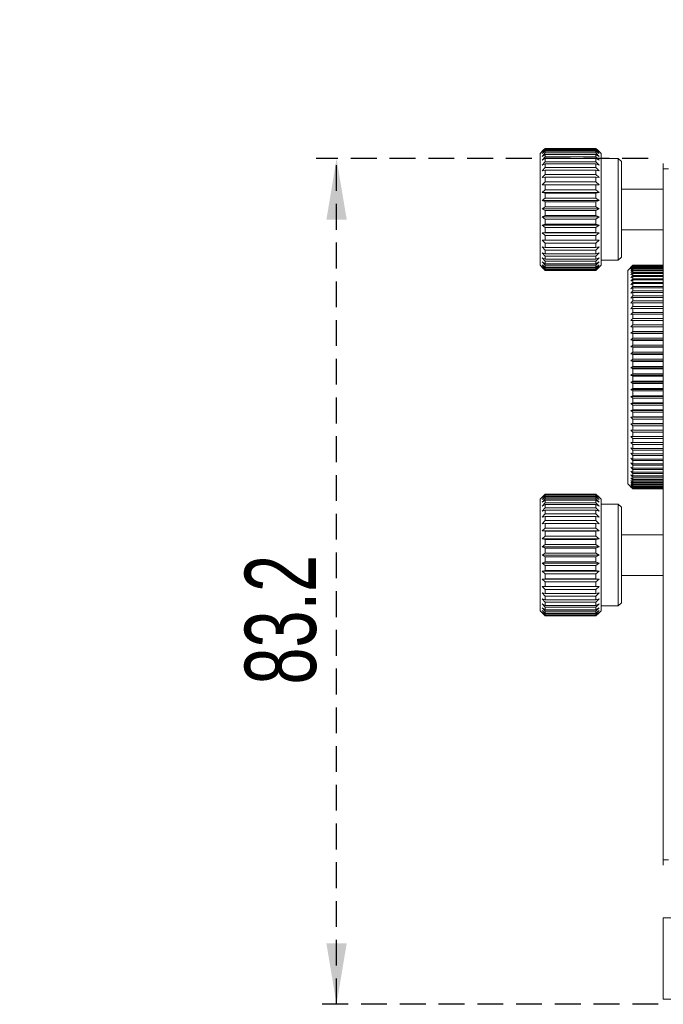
# Model space of a CAD drawing. Header units: millimetres. Extents: x 5 to 297, y 5 to 205.
# Tile 17 of 29: x 151 to 183, y 126 to 175. Entities that reach past the tile are written whole.
import ezdxf

# ---------------------------------------------------------------- set-up
doc = ezdxf.new("R2010")
doc.units = ezdxf.units.MM
doc.linetypes.add('HIDDEN', pattern=[1.905, 1.27, -0.635])
doc.layers.add('VM_VU04', color=7, linetype='HIDDEN')
doc.styles.add('SLDTEXTSTYLE0', font='TXT', dxfattribs={"width": 0.7})
doc.dimstyles.new('SLDDIMSTYLE0', dxfattribs={"dimtxt": 3.5, "dimasz": 3, "dimexe": 0, "dimexo": 0.0625, "dimgap": 0.875, "dimtad": 1, "dimlfac": 2, "dimrnd": 1e-09, "dimzin": 12, "dimdsep": 46, "dimtxsty": 'SLDTEXTSTYLE0', "dimsah": 1, "dimcen": 0.09, "dimadec": 0, "dimazin": 3, "dimtfac": 1, "dimtofl": 0, "dimtmove": 0, "dimatfit": 3, "dimfxl": 0, "dimfrac": 2, "dimtolj": 1, "dimtzin": 12, "dimarcsym": 0})

# ---------------------------------------------------------------- blocks, each defined once
blk = doc.blocks.new('_D_1')
at = {"layer": 'VM_VU04'}
for p, q in [((181.837, 167.688), (165.527, 167.688)), ((166.527, 126.088), (166.527, 167.688)), ((182.337, 126.088), (165.527, 126.088))]:
    blk.add_line(p, q, dxfattribs=at)
for points in [[(166.527, 167.688), (166.027, 164.688), (167.027, 164.688)], [(166.527, 126.088), (167.027, 129.088), (166.027, 129.088)]]:
    blk.add_solid(points, dxfattribs=at)
at = {"layer": 'VM_VU04', "insert": (162.015, 141.815, 2.177), "char_height": 3.5, "attachment_point": 1, "rotation": 90, "style": 'SLDTEXTSTYLE0'}
blk.add_mtext('83.2', dxfattribs=at)

msp = doc.modelspace()

# ---------------------------------------------------------------- linework, layer by layer
at = {"color": 7, "linetype": 'Continuous', "lineweight": 15}
for p, q in [((176.6891, 168.0996), (176.5271, 167.9376)), ((176.7771, 168.1721), (176.6271, 168.0134)), ((176.6271, 168.0134), (176.7771, 168.1497)), ((176.7771, 168.0982), (176.6271, 167.9318)), ((176.6892, 168.0994), (176.7771, 168.1872)), ((176.7771, 168.1872), (176.7771, 168.1721)), ((179.2771, 168.1872), (176.7771, 168.1872)), ((176.7771, 168.1721), (179.2771, 168.1721)), ((176.7771, 168.1497), (176.7771, 168.0982)), ((179.2771, 168.1497), (176.7771, 168.1497)), ((176.7771, 168.0982), (179.2771, 168.0982)), ((179.2771, 168.1721), (179.2771, 168.1872)), ((179.2771, 168.1872), (179.365, 168.0994)), ((179.4271, 168.0134), (179.2771, 168.1721)), ((179.2771, 168.0982), (179.2771, 168.1497)), ((179.2771, 168.1497), (179.4271, 168.0134)), ((179.4271, 167.9318), (179.2771, 168.0982)), ((179.5271, 167.9376), (179.3652, 168.0996)), ((176.5271, 162.4376), (176.5271, 167.9376)), ((176.6271, 167.9318), (176.7771, 168.0519)), ((176.7771, 167.9651), (176.6271, 167.7944)), ((176.6271, 167.7944), (176.7771, 167.8957)), ((176.7771, 167.7755), (176.6271, 167.6038)), ((176.6271, 167.6038), (176.7771, 167.6844)), ((176.7771, 168.0519), (176.7771, 167.9651)), ((179.2771, 168.0519), (176.7771, 168.0519)), ((176.7771, 167.9651), (179.2771, 167.9651)), ((176.7771, 167.8957), (176.7771, 167.7755)), ((179.2771, 167.8957), (176.7771, 167.8957)), ((176.7771, 167.7755), (179.2771, 167.7755)), ((176.7771, 167.6844), (176.7771, 167.5332)), ((179.2771, 167.6844), (176.7771, 167.6844)), ((179.2771, 167.9651), (179.2771, 168.0519)), ((179.2771, 168.0519), (179.4271, 167.9318)), ((179.4271, 167.7944), (179.2771, 167.9651)), ((179.2771, 167.7755), (179.2771, 167.8957)), ((179.2771, 167.8957), (179.4271, 167.7944)), ((179.4271, 167.6038), (179.2771, 167.7755)), ((179.2771, 167.5332), (179.2771, 167.6844)), ((179.2771, 167.6844), (179.4271, 167.6038)), ((179.5271, 167.9376), (179.5271, 162.4706)), ((180.3771, 167.6876), (179.5271, 167.6876)), ((180.5271, 167.5376), (180.3771, 167.6876)), ((180.3771, 162.6876), (180.3771, 167.6876)), ((176.7771, 167.5332), (176.6271, 167.3642)), ((176.6271, 167.3642), (176.7771, 167.4223)), ((176.7771, 167.2432), (176.6271, 167.0802)), ((176.6271, 167.0802), (176.7771, 167.1147)), ((176.7771, 167.5332), (179.2771, 167.5332)), ((176.7771, 167.4223), (176.7771, 167.2432)), ((179.2771, 167.4223), (176.7771, 167.4223)), ((176.7771, 167.2432), (179.2771, 167.2432)), ((176.7771, 167.1147), (176.7771, 166.9113)), ((179.2771, 167.1147), (176.7771, 167.1147)), ((179.4271, 167.3642), (179.2771, 167.5332)), ((179.2771, 167.2432), (179.2771, 167.4223)), ((179.2771, 167.4223), (179.4271, 167.3642)), ((179.4271, 167.0802), (179.2771, 167.2432)), ((179.2771, 166.9113), (179.2771, 167.1147)), ((179.2771, 167.1147), (179.4271, 167.0802)), ((180.5271, 167.5376), (180.5271, 162.8658)), ((182.5873, 167.1876), (182.5873, 167.4376)), ((182.5873, 133.1876), (182.5873, 167.1876)), ((182.5873, 167.1876), (182.8373, 167.1876)), ((176.7771, 166.9113), (176.6271, 166.7576)), ((176.6271, 166.7576), (176.7771, 166.7679)), ((176.7771, 166.9113), (179.2771, 166.9113)), ((176.7771, 166.7679), (176.7771, 166.5443)), ((179.2771, 166.7679), (176.7771, 166.7679)), ((179.4271, 166.7576), (179.2771, 166.9113)), ((179.2771, 166.5443), (179.2771, 166.7679)), ((179.2771, 166.7679), (179.4271, 166.7576)), ((176.7771, 166.5443), (176.6271, 166.4031)), ((176.6271, 166.4031), (176.7771, 166.3889)), ((179.4271, 166.4031), (176.6271, 166.4031)), ((176.7771, 166.1497), (176.6271, 166.0239)), ((176.7771, 166.5443), (179.2771, 166.5443)), ((176.7771, 166.3889), (176.7771, 166.1497)), ((179.2771, 166.3889), (176.7771, 166.3889)), ((176.7771, 166.1497), (179.2771, 166.1497)), ((179.4271, 166.4031), (179.2771, 166.5443)), ((179.2771, 166.3889), (179.4271, 166.4031)), ((179.2771, 166.1497), (179.2771, 166.3889)), ((179.4271, 166.0239), (179.2771, 166.1497)), ((182.5873, 166.1876), (180.5271, 166.1876)), ((176.6271, 166.0239), (176.7771, 165.9855)), ((179.4271, 166.0239), (176.6271, 166.0239)), ((176.7771, 165.7355), (176.6271, 165.6277)), ((176.7771, 165.9855), (176.7771, 165.7355)), ((179.2771, 165.9855), (176.7771, 165.9855)), ((176.7771, 165.7355), (179.2771, 165.7355)), ((179.2771, 165.9855), (179.4271, 166.0239)), ((179.2771, 165.7355), (179.2771, 165.9855)), ((179.4271, 165.6277), (179.2771, 165.7355)), ((176.6271, 165.6277), (176.7771, 165.5658)), ((179.4271, 165.6277), (176.6271, 165.6277)), ((176.7771, 165.3101), (176.6271, 165.2224)), ((176.6271, 165.2224), (176.7771, 165.1384)), ((179.4271, 165.2224), (176.6271, 165.2224)), ((176.7771, 165.5658), (176.7771, 165.3101)), ((179.2771, 165.5658), (176.7771, 165.5658)), ((176.7771, 165.3101), (179.2771, 165.3101)), ((179.2771, 165.5658), (179.4271, 165.6277)), ((179.2771, 165.3101), (179.2771, 165.5658)), ((179.4271, 165.2224), (179.2771, 165.3101)), ((179.2771, 165.1384), (179.4271, 165.2224)), ((176.7771, 164.8823), (176.6271, 164.8165)), ((176.6271, 164.8165), (176.7771, 164.712)), ((179.4271, 164.8165), (176.6271, 164.8165)), ((176.7771, 165.1384), (176.7771, 164.8823)), ((179.2771, 165.1384), (176.7771, 165.1384)), ((176.7771, 164.8823), (179.2771, 164.8823)), ((176.7771, 164.712), (176.7771, 164.4607)), ((179.2771, 164.712), (176.7771, 164.712)), ((179.2771, 164.8823), (179.2771, 165.1384)), ((179.4271, 164.8165), (179.2771, 164.8823)), ((179.2771, 164.712), (179.4271, 164.8165)), ((179.2771, 164.4607), (179.2771, 164.712)), ((176.7771, 164.4607), (176.6271, 164.4182)), ((176.6271, 164.4182), (176.7771, 164.2953)), ((179.4271, 164.4182), (176.6271, 164.4182)), ((176.7771, 164.4607), (179.2771, 164.4607)), ((176.7771, 164.2953), (176.7771, 164.0539)), ((179.2771, 164.2953), (176.7771, 164.2953)), ((179.4271, 164.4182), (179.2771, 164.4607)), ((179.2771, 164.2953), (179.4271, 164.4182)), ((179.2771, 164.0539), (179.2771, 164.2953)), ((180.5271, 164.1876), (182.5873, 164.1876)), ((176.7771, 164.0539), (176.6271, 164.0355)), ((176.6271, 164.0355), (176.7771, 163.8967)), ((179.4271, 164.0355), (176.6271, 164.0355)), ((176.7771, 164.0539), (179.2771, 164.0539)), ((176.7771, 163.8967), (176.7771, 163.6701)), ((179.2771, 163.8967), (176.7771, 163.8967)), ((179.4271, 164.0355), (179.2771, 164.0539)), ((179.2771, 163.8967), (179.4271, 164.0355)), ((179.2771, 163.6701), (179.2771, 163.8967)), ((176.7771, 163.6701), (176.6271, 163.6762)), ((176.6271, 163.6762), (176.7771, 163.5245)), ((176.7771, 163.3173), (176.6271, 163.3477)), ((176.6271, 163.3477), (176.7771, 163.1861)), ((176.7771, 163.6701), (179.2771, 163.6701)), ((176.7771, 163.5245), (176.7771, 163.3173)), ((179.2771, 163.5245), (176.7771, 163.5245)), ((176.7771, 163.3173), (179.2771, 163.3173)), ((179.2771, 163.5245), (179.4271, 163.6762)), ((179.4271, 163.6762), (179.2771, 163.6701)), ((179.2771, 163.3173), (179.2771, 163.5245)), ((179.2771, 163.1861), (179.4271, 163.3477)), ((179.4271, 163.3477), (179.2771, 163.3173)), ((176.7771, 163.0025), (176.6271, 163.0567)), ((176.6271, 163.0567), (176.7771, 162.8884)), ((176.7771, 162.7322), (176.6271, 162.8091)), ((176.6271, 162.8091), (176.7771, 162.6376)), ((176.7771, 163.1861), (176.7771, 163.0025)), ((179.2771, 163.1861), (176.7771, 163.1861)), ((176.7771, 163.0025), (179.2771, 163.0025)), ((176.7771, 162.8884), (176.7771, 162.7322)), ((179.2771, 162.8884), (176.7771, 162.8884)), ((176.7771, 162.7322), (179.2771, 162.7322)), ((179.2771, 163.0025), (179.2771, 163.1861)), ((179.2771, 162.8884), (179.4271, 163.0567)), ((179.4271, 163.0567), (179.2771, 163.0025)), ((179.2771, 162.7322), (179.2771, 162.8884)), ((179.2771, 162.6376), (179.4271, 162.8091)), ((179.4271, 162.8091), (179.2771, 162.7322)), ((180.3771, 162.6876), (180.5271, 162.8376)), ((180.5271, 162.8658), (180.5271, 162.8376)), ((176.5271, 162.4376), (176.6891, 162.2757)), ((176.7771, 162.5119), (176.6271, 162.6098)), ((176.6271, 162.6098), (176.7771, 162.4386)), ((176.7771, 162.3461), (176.6271, 162.4631)), ((176.6271, 162.4631), (176.7771, 162.2957)), ((176.7771, 162.2381), (176.6271, 162.3718)), ((176.6271, 162.3718), (176.7771, 162.2116)), ((176.7771, 162.1901), (176.6271, 162.3379)), ((176.6271, 162.3379), (176.7771, 162.188)), ((176.7771, 162.6376), (176.7771, 162.5119)), ((179.2771, 162.6376), (176.7771, 162.6376)), ((176.7771, 162.5119), (179.2771, 162.5119)), ((176.7771, 162.4386), (176.7771, 162.3461)), ((179.2771, 162.4386), (176.7771, 162.4386)), ((176.7771, 162.3461), (179.2771, 162.3461)), ((176.7771, 162.2957), (176.7771, 162.2381)), ((179.2771, 162.2957), (176.7771, 162.2957)), ((179.2771, 162.5119), (179.2771, 162.6376)), ((179.2771, 162.4386), (179.4271, 162.6098)), ((179.4271, 162.6098), (179.2771, 162.5119)), ((179.2771, 162.2957), (179.4271, 162.4631)), ((179.4271, 162.4631), (179.2771, 162.3461)), ((179.2771, 162.3461), (179.2771, 162.4386)), ((179.2771, 162.2116), (179.4271, 162.3718)), ((179.4271, 162.3718), (179.2771, 162.2381)), ((179.2771, 162.188), (179.4271, 162.3379)), ((179.4271, 162.3379), (179.2771, 162.1901)), ((179.2771, 162.2381), (179.2771, 162.2957)), ((179.3652, 162.2757), (179.5271, 162.4376)), ((179.5271, 162.6876), (180.3771, 162.6876)), ((179.5271, 162.4706), (179.5271, 162.4376)), ((181.0873, 162.4376), (180.8373, 162.1876)), ((181.0873, 162.434), (180.9873, 162.3317)), ((180.9873, 162.3317), (181.0873, 162.4285)), ((181.0873, 162.409), (180.9873, 162.3035)), ((180.9873, 162.3035), (181.0873, 162.3961)), ((181.0873, 162.3607), (180.9873, 162.2524)), ((180.9873, 162.2524), (181.0873, 162.3403)), ((181.0873, 162.2891), (180.9873, 162.1785)), ((180.9873, 162.1785), (181.0873, 162.2613)), ((182.5873, 162.4376), (181.0873, 162.4376)), ((181.0873, 162.4376), (181.0873, 162.434)), ((181.0873, 162.434), (182.5873, 162.434)), ((181.0873, 162.4285), (181.0873, 162.409)), ((182.5873, 162.4285), (181.0873, 162.4285)), ((181.0873, 162.409), (182.5873, 162.409)), ((181.0873, 162.3961), (181.0873, 162.3607)), ((182.5873, 162.3961), (181.0873, 162.3961)), ((181.0873, 162.3607), (182.5873, 162.3607)), ((181.0873, 162.3403), (181.0873, 162.2891)), ((182.5873, 162.3403), (181.0873, 162.3403)), ((181.0873, 162.2891), (182.5873, 162.2891)), ((181.0873, 162.2613), (181.0873, 162.1946)), ((182.5873, 162.2613), (181.0873, 162.2613)), ((176.7771, 162.2381), (179.2771, 162.2381)), ((176.7771, 162.2116), (176.7771, 162.1901)), ((179.2771, 162.2116), (176.7771, 162.2116)), ((176.7771, 162.1901), (179.2771, 162.1901)), ((179.2771, 162.188), (176.7771, 162.188)), ((179.2771, 162.1901), (179.2771, 162.2116)), ((180.8373, 154.3967), (180.8373, 162.1876)), ((181.0873, 162.1946), (180.9873, 162.0821)), ((180.9873, 162.0821), (181.0873, 162.1596)), ((181.0873, 162.0776), (180.9873, 161.9637)), ((180.9873, 161.9637), (181.0873, 162.0355)), ((181.0873, 161.9386), (180.9873, 161.8239)), ((180.9873, 161.8239), (181.0873, 161.8896)), ((181.0873, 161.7781), (180.9873, 161.663)), ((181.0873, 162.1946), (182.5873, 162.1946)), ((181.0873, 162.1596), (181.0873, 162.0776)), ((182.5873, 162.1596), (181.0873, 162.1596)), ((181.0873, 162.0776), (182.5873, 162.0776)), ((181.0873, 162.0355), (181.0873, 161.9386)), ((182.5873, 162.0355), (181.0873, 162.0355)), ((181.0873, 161.9386), (182.5873, 161.9386)), ((181.0873, 161.8896), (181.0873, 161.7781)), ((182.5873, 161.8896), (181.0873, 161.8896)), ((181.0873, 161.7781), (182.5873, 161.7781)), ((180.9873, 161.663), (181.0873, 161.7224)), ((181.0873, 161.597), (180.9873, 161.482)), ((180.9873, 161.482), (181.0873, 161.5348)), ((181.0873, 161.3959), (180.9873, 161.2815)), ((180.9873, 161.2815), (181.0873, 161.3275)), ((181.0873, 161.7224), (181.0873, 161.597)), ((182.5873, 161.7224), (181.0873, 161.7224)), ((181.0873, 161.597), (182.5873, 161.597)), ((181.0873, 161.5348), (181.0873, 161.3959)), ((182.5873, 161.5348), (181.0873, 161.5348)), ((181.0873, 161.3959), (182.5873, 161.3959)), ((181.0873, 161.3275), (181.0873, 161.1757)), ((182.5873, 161.3275), (181.0873, 161.3275)), ((181.0873, 161.1757), (180.9873, 161.0624)), ((180.9873, 161.0624), (181.0873, 161.1014)), ((181.0873, 160.9373), (180.9873, 160.8256)), ((180.9873, 160.8256), (181.0873, 160.8574)), ((181.0873, 161.1757), (182.5873, 161.1757)), ((181.0873, 161.1014), (181.0873, 160.9373)), ((182.5873, 161.1014), (181.0873, 161.1014)), ((181.0873, 160.9373), (182.5873, 160.9373)), ((181.0873, 160.8574), (181.0873, 160.6818)), ((182.5873, 160.8574), (181.0873, 160.8574)), ((181.0873, 160.6818), (180.9873, 160.5722)), ((180.9873, 160.5722), (181.0873, 160.5967)), ((181.0873, 160.4103), (180.9873, 160.3032)), ((180.9873, 160.3032), (181.0873, 160.3203)), ((181.0873, 160.6818), (182.5873, 160.6818)), ((181.0873, 160.5967), (181.0873, 160.4103)), ((182.5873, 160.5967), (181.0873, 160.5967)), ((181.0873, 160.4103), (182.5873, 160.4103)), ((181.0873, 160.3203), (181.0873, 160.1239)), ((182.5873, 160.3203), (181.0873, 160.3203)), ((181.0873, 160.1239), (180.9873, 160.0198)), ((180.9873, 160.0198), (181.0873, 160.0294)), ((181.0873, 160.1239), (182.5873, 160.1239)), ((181.0873, 160.0294), (181.0873, 159.8239)), ((182.5873, 160.0294), (181.0873, 160.0294)), ((181.0873, 159.8239), (182.5873, 159.8239)), ((180.9873, 159.7232), (181.0873, 159.7253)), ((181.0873, 159.5115), (180.9873, 159.4147)), ((180.9873, 159.4147), (181.0873, 159.4092)), ((182.5873, 159.4147), (180.9873, 159.4147)), ((181.0873, 159.7253), (181.0873, 159.5115)), ((182.5873, 159.7253), (181.0873, 159.7253)), ((181.0873, 159.5115), (182.5873, 159.5115)), ((181.0873, 159.4092), (181.0873, 159.1881)), ((182.5873, 159.4092), (181.0873, 159.4092)), ((181.0873, 159.1881), (180.9873, 159.0955)), ((180.9873, 159.0955), (181.0873, 159.0826)), ((182.5873, 159.0955), (180.9873, 159.0955)), ((181.0873, 158.8551), (180.9873, 158.7671)), ((181.0873, 159.1881), (182.5873, 159.1881)), ((181.0873, 159.0826), (181.0873, 158.8551)), ((182.5873, 159.0826), (181.0873, 159.0826)), ((181.0873, 158.8551), (182.5873, 158.8551)), ((180.9873, 158.7671), (181.0873, 158.7468)), ((182.5873, 158.7671), (180.9873, 158.7671)), ((181.0873, 158.5138), (180.9873, 158.4309)), ((180.9873, 158.4309), (181.0873, 158.4032)), ((182.5873, 158.4309), (180.9873, 158.4309)), ((181.0873, 158.7468), (181.0873, 158.5138)), ((182.5873, 158.7468), (181.0873, 158.7468)), ((181.0873, 158.5138), (182.5873, 158.5138)), ((181.0873, 158.4032), (181.0873, 158.1658)), ((182.5873, 158.4032), (181.0873, 158.4032)), ((181.0873, 158.1658), (180.9873, 158.0883)), ((180.9873, 158.0883), (181.0873, 158.0533)), ((182.5873, 158.0883), (180.9873, 158.0883)), ((181.0873, 158.1658), (182.5873, 158.1658)), ((181.0873, 158.0533), (181.0873, 157.8126)), ((182.5873, 158.0533), (181.0873, 158.0533)), ((181.0873, 157.8126), (180.9873, 157.7408)), ((180.9873, 157.7408), (181.0873, 157.6987)), ((182.5873, 157.7408), (180.9873, 157.7408)), ((181.0873, 157.4556), (180.9873, 157.3898)), ((181.0873, 157.8126), (182.5873, 157.8126)), ((181.0873, 157.6987), (181.0873, 157.4556)), ((182.5873, 157.6987), (181.0873, 157.6987)), ((181.0873, 157.4556), (182.5873, 157.4556)), ((180.9873, 157.3898), (181.0873, 157.3408)), ((182.5873, 157.3898), (180.9873, 157.3898)), ((181.0873, 157.0963), (180.9873, 157.0369)), ((182.5873, 157.0369), (180.9873, 157.0369)), ((181.0873, 157.3408), (181.0873, 157.0963)), ((182.5873, 157.3408), (181.0873, 157.3408)), ((181.0873, 157.0963), (182.5873, 157.0963)), ((181.0873, 156.9812), (181.0873, 156.7364)), ((182.5873, 156.9812), (181.0873, 156.9812)), ((181.0873, 156.7364), (180.9873, 156.6836)), ((180.9873, 156.6836), (181.0873, 156.6214)), ((182.5873, 156.6836), (180.9873, 156.6836)), ((181.0873, 156.7364), (182.5873, 156.7364)), ((181.0873, 156.6214), (181.0873, 156.3774)), ((182.5873, 156.6214), (181.0873, 156.6214)), ((181.0873, 156.3774), (180.9873, 156.3314)), ((180.9873, 156.3314), (181.0873, 156.263)), ((182.5873, 156.3314), (180.9873, 156.3314)), ((181.0873, 156.0207), (180.9873, 155.9817)), ((180.9873, 155.9817), (181.0873, 155.9074)), ((182.5873, 155.9817), (180.9873, 155.9817)), ((181.0873, 156.3774), (182.5873, 156.3774)), ((181.0873, 156.263), (181.0873, 156.0207)), ((182.5873, 156.263), (181.0873, 156.263)), ((181.0873, 156.0207), (182.5873, 156.0207)), ((181.0873, 155.668), (180.9873, 155.6362)), ((180.9873, 155.6362), (181.0873, 155.5563)), ((182.5873, 155.6362), (180.9873, 155.6362)), ((181.0873, 155.9074), (181.0873, 155.668)), ((182.5873, 155.9074), (181.0873, 155.9074)), ((181.0873, 155.668), (182.5873, 155.668)), ((181.0873, 155.5563), (181.0873, 155.3207)), ((182.5873, 155.5563), (181.0873, 155.5563)), ((181.0873, 155.3207), (180.9873, 155.2962)), ((180.9873, 155.2962), (181.0873, 155.211)), ((182.5873, 155.2962), (180.9873, 155.2962)), ((181.0873, 154.9804), (180.9873, 154.9632)), ((181.0873, 155.3207), (182.5873, 155.3207)), ((181.0873, 155.211), (181.0873, 154.9804)), ((182.5873, 155.211), (181.0873, 155.211)), ((181.0873, 154.9804), (182.5873, 154.9804)), ((180.9873, 154.9632), (181.0873, 154.8732)), ((182.5873, 154.9632), (180.9873, 154.9632)), ((181.0873, 154.6484), (180.9873, 154.6387)), ((180.9873, 154.6387), (181.0873, 154.5442)), ((182.5873, 154.6387), (180.9873, 154.6387)), ((181.0873, 154.8732), (181.0873, 154.6484)), ((182.5873, 154.8732), (181.0873, 154.8732)), ((181.0873, 154.6484), (182.5873, 154.6484)), ((181.0873, 154.5442), (181.0873, 154.3262)), ((182.5873, 154.5442), (181.0873, 154.5442)), ((180.8373, 151.6876), (180.8373, 154.3967)), ((181.0873, 154.3262), (180.9873, 154.3241)), ((180.9873, 154.3241), (181.0873, 154.2255)), ((182.5873, 154.3241), (180.9873, 154.3241)), ((181.0873, 154.0152), (180.9873, 154.0206)), ((180.9873, 154.0206), (181.0873, 153.9183)), ((181.0873, 154.3262), (182.5873, 154.3262)), ((181.0873, 154.2255), (181.0873, 154.0152)), ((182.5873, 154.2255), (181.0873, 154.2255)), ((181.0873, 154.0152), (182.5873, 154.0152)), ((181.0873, 153.7167), (180.9873, 153.7297)), ((180.9873, 153.7297), (181.0873, 153.6241)), ((181.0873, 153.9183), (181.0873, 153.7167)), ((182.5873, 153.9183), (181.0873, 153.9183)), ((181.0873, 153.7167), (182.5873, 153.7167)), ((181.0873, 153.6241), (181.0873, 153.4321)), ((182.5873, 153.6241), (181.0873, 153.6241)), ((181.0873, 153.4321), (180.9873, 153.4524)), ((180.9873, 153.4524), (181.0873, 153.3441)), ((181.0873, 153.1624), (180.9873, 153.1901)), ((180.9873, 153.1901), (181.0873, 153.0795)), ((181.0873, 153.4321), (182.5873, 153.4321)), ((181.0873, 153.3441), (181.0873, 153.1624)), ((182.5873, 153.3441), (181.0873, 153.3441)), ((181.0873, 153.1624), (182.5873, 153.1624)), ((181.0873, 153.0795), (181.0873, 152.9089)), ((182.5873, 153.0795), (181.0873, 153.0795)), ((181.0873, 152.9089), (180.9873, 152.9439)), ((180.9873, 152.9439), (181.0873, 152.8314)), ((181.0873, 152.6726), (180.9873, 152.7147)), ((180.9873, 152.7147), (181.0873, 152.6009)), ((181.0873, 152.9089), (182.5873, 152.9089)), ((181.0873, 152.8314), (181.0873, 152.6726)), ((182.5873, 152.8314), (181.0873, 152.8314)), ((181.0873, 152.6726), (182.5873, 152.6726)), ((181.0873, 152.6009), (181.0873, 152.4546)), ((182.5873, 152.6009), (181.0873, 152.6009)), ((181.0873, 152.4546), (180.9873, 152.5036)), ((180.9873, 152.5036), (181.0873, 152.3889)), ((180.9873, 152.3115), (181.0873, 152.1964)), ((181.0873, 152.0771), (180.9873, 152.1393)), ((180.9873, 152.1393), (181.0873, 152.0243)), ((181.0873, 152.4546), (182.5873, 152.4546)), ((181.0873, 152.3889), (181.0873, 152.2558)), ((182.5873, 152.3889), (181.0873, 152.3889)), ((181.0873, 152.2558), (182.5873, 152.2558)), ((181.0873, 152.1964), (181.0873, 152.0771)), ((182.5873, 152.1964), (181.0873, 152.1964)), ((181.0873, 152.0771), (182.5873, 152.0771)), ((180.8373, 151.6876), (181.0873, 151.4376)), ((181.0873, 151.9191), (180.9873, 151.9875)), ((180.9873, 151.9875), (181.0873, 151.8731)), ((181.0873, 151.7827), (180.9873, 151.857)), ((180.9873, 151.857), (181.0873, 151.7437)), ((181.0873, 151.6683), (180.9873, 151.7482)), ((180.9873, 151.7482), (181.0873, 151.6365)), ((181.0873, 151.5765), (180.9873, 151.6617)), ((180.9873, 151.6617), (181.0873, 151.552)), ((181.0873, 151.5077), (180.9873, 151.5977)), ((180.9873, 151.5977), (181.0873, 151.4906)), ((181.0873, 152.0243), (181.0873, 151.9191)), ((182.5873, 152.0243), (181.0873, 152.0243)), ((181.0873, 151.9191), (182.5873, 151.9191)), ((181.0873, 151.8731), (181.0873, 151.7827)), ((182.5873, 151.8731), (181.0873, 151.8731)), ((181.0873, 151.7827), (182.5873, 151.7827)), ((181.0873, 151.7437), (181.0873, 151.6683)), ((182.5873, 151.7437), (181.0873, 151.7437)), ((181.0873, 151.6683), (182.5873, 151.6683)), ((181.0873, 151.6365), (181.0873, 151.5765)), ((182.5873, 151.6365), (181.0873, 151.6365)), ((176.6271, 151.0376), (176.7771, 151.1864)), ((176.7771, 151.1681), (176.6271, 151.0086)), ((176.6271, 151.0086), (176.7771, 151.1437)), ((176.7771, 151.1864), (176.7771, 151.1681)), ((179.2771, 151.1864), (176.7771, 151.1864)), ((176.7771, 151.1681), (179.2771, 151.1681)), ((176.7771, 151.1437), (176.7771, 151.0891)), ((179.2771, 151.1437), (176.7771, 151.1437)), ((179.2771, 151.1681), (179.2771, 151.1864)), ((179.2771, 151.1864), (179.4271, 151.0376)), ((179.4271, 151.0086), (179.2771, 151.1681)), ((179.2771, 151.0891), (179.2771, 151.1437)), ((179.2771, 151.1437), (179.4271, 151.0086)), ((181.0873, 151.4621), (180.9873, 151.5566)), ((180.9873, 151.5566), (181.0873, 151.4524)), ((181.0873, 151.4399), (180.9873, 151.5386)), ((181.0873, 151.5765), (182.5873, 151.5765)), ((181.0873, 151.552), (181.0873, 151.5077)), ((182.5873, 151.552), (181.0873, 151.552)), ((181.0873, 151.5077), (182.5873, 151.5077)), ((181.0873, 151.4906), (181.0873, 151.4621)), ((182.5873, 151.4906), (181.0873, 151.4906)), ((181.0873, 151.4621), (182.5873, 151.4621)), ((181.0873, 151.4524), (181.0873, 151.4399)), ((182.5873, 151.4524), (181.0873, 151.4524)), ((181.0873, 151.4399), (182.5873, 151.4399)), ((181.0873, 151.4378), (181.0873, 151.4376)), ((182.5873, 151.4378), (181.0873, 151.4378)), ((181.0873, 151.4376), (182.5873, 151.4376)), ((176.6271, 151.0376), (176.5271, 150.9376)), ((176.5271, 145.4376), (176.5271, 150.9376)), ((176.7771, 151.0891), (176.6271, 150.9222)), ((176.6271, 150.9222), (176.7771, 151.0407)), ((176.7771, 150.9511), (176.6271, 150.7801)), ((176.6271, 150.7801), (176.7771, 150.8797)), ((176.7771, 150.7568), (176.6271, 150.5852)), ((176.6271, 150.5852), (176.7771, 150.6639)), ((176.7771, 151.0891), (179.2771, 151.0891)), ((176.7771, 151.0407), (176.7771, 150.9511)), ((179.2771, 151.0407), (176.7771, 151.0407)), ((176.7771, 150.9511), (179.2771, 150.9511)), ((176.7771, 150.8797), (176.7771, 150.7568)), ((179.2771, 150.8797), (176.7771, 150.8797)), ((176.7771, 150.7568), (179.2771, 150.7568)), ((176.7771, 150.6639), (176.7771, 150.5102)), ((179.2771, 150.6639), (176.7771, 150.6639)), ((179.4271, 150.9222), (179.2771, 151.0891)), ((179.2771, 150.9511), (179.2771, 151.0407)), ((179.2771, 151.0407), (179.4271, 150.9222)), ((179.4271, 150.7801), (179.2771, 150.9511)), ((179.2771, 150.7568), (179.2771, 150.8797)), ((179.2771, 150.8797), (179.4271, 150.7801)), ((179.4271, 150.5852), (179.2771, 150.7568)), ((179.2771, 150.5102), (179.2771, 150.6639)), ((179.2771, 150.6639), (179.4271, 150.5852)), ((179.5271, 150.9376), (179.4271, 151.0376)), ((179.5271, 150.9376), (179.5271, 145.4376)), ((180.3771, 150.6876), (179.5271, 150.6876)), ((180.5271, 150.5376), (180.3771, 150.6876)), ((180.3771, 145.6876), (180.3771, 150.6876)), ((176.7771, 150.5102), (176.6271, 150.3415)), ((176.6271, 150.3415), (176.7771, 150.3977)), ((176.7771, 150.2163), (176.6271, 150.054)), ((176.7771, 150.5102), (179.2771, 150.5102)), ((176.7771, 150.3977), (176.7771, 150.2163)), ((179.2771, 150.3977), (176.7771, 150.3977)), ((176.7771, 150.2163), (179.2771, 150.2163)), ((179.4271, 150.3415), (179.2771, 150.5102)), ((179.2771, 150.2163), (179.2771, 150.3977)), ((179.2771, 150.3977), (179.4271, 150.3415)), ((179.4271, 150.054), (179.2771, 150.2163)), ((180.5271, 150.5376), (180.5271, 145.8376)), ((176.6271, 150.054), (176.7771, 150.0865)), ((176.7771, 149.8812), (176.6271, 149.7285)), ((176.6271, 149.7285), (176.7771, 149.7366)), ((176.7771, 150.0865), (176.7771, 149.8812)), ((179.2771, 150.0865), (176.7771, 150.0865)), ((176.7771, 149.8812), (179.2771, 149.8812)), ((176.7771, 149.7366), (176.7771, 149.5115)), ((179.2771, 149.7366), (176.7771, 149.7366)), ((179.2771, 149.8812), (179.2771, 150.0865)), ((179.2771, 150.0865), (179.4271, 150.054)), ((179.4271, 149.7285), (179.2771, 149.8812)), ((179.2771, 149.5115), (179.2771, 149.7366)), ((179.2771, 149.7366), (179.4271, 149.7285)), ((176.7771, 149.5115), (176.6271, 149.3716)), ((176.6271, 149.3716), (176.7771, 149.3552)), ((179.4271, 149.3716), (176.6271, 149.3716)), ((176.7771, 149.5115), (179.2771, 149.5115)), ((176.7771, 149.3552), (176.7771, 149.1149)), ((179.2771, 149.3552), (176.7771, 149.3552)), ((179.4271, 149.3716), (179.2771, 149.5115)), ((179.2771, 149.3552), (179.4271, 149.3716)), ((179.2771, 149.1149), (179.2771, 149.3552)), ((182.5873, 149.1876), (180.5271, 149.1876)), ((176.7771, 149.1149), (176.6271, 148.9906)), ((176.6271, 148.9906), (176.7771, 148.9501)), ((179.4271, 148.9906), (176.6271, 148.9906)), ((176.7771, 148.6994), (176.6271, 148.5932)), ((176.7771, 149.1149), (179.2771, 149.1149)), ((176.7771, 148.9501), (176.7771, 148.6994)), ((179.2771, 148.9501), (176.7771, 148.9501)), ((176.7771, 148.6994), (179.2771, 148.6994)), ((179.4271, 148.9906), (179.2771, 149.1149)), ((179.2771, 148.9501), (179.4271, 148.9906)), ((179.2771, 148.6994), (179.2771, 148.9501)), ((179.4271, 148.5932), (179.2771, 148.6994)), ((176.6271, 148.5932), (176.7771, 148.5294)), ((179.4271, 148.5932), (176.6271, 148.5932)), ((176.7771, 148.2735), (176.6271, 148.1876)), ((176.7771, 148.5294), (176.7771, 148.2735)), ((179.2771, 148.5294), (176.7771, 148.5294)), ((176.7771, 148.2735), (179.2771, 148.2735)), ((179.2771, 148.5294), (179.4271, 148.5932)), ((179.2771, 148.2735), (179.2771, 148.5294)), ((179.4271, 148.1876), (179.2771, 148.2735)), ((176.6271, 148.1876), (176.7771, 148.1017)), ((179.4271, 148.1876), (176.6271, 148.1876)), ((176.7771, 147.8459), (176.6271, 147.782)), ((176.6271, 147.782), (176.7771, 147.6759)), ((179.4271, 147.782), (176.6271, 147.782)), ((176.7771, 148.1017), (176.7771, 147.8459)), ((179.2771, 148.1017), (176.7771, 148.1017)), ((176.7771, 147.8459), (179.2771, 147.8459)), ((179.2771, 148.1017), (179.4271, 148.1876)), ((179.2771, 147.8459), (179.2771, 148.1017)), ((179.4271, 147.782), (179.2771, 147.8459)), ((179.2771, 147.6759), (179.4271, 147.782)), ((176.7771, 147.4252), (176.6271, 147.3847)), ((176.6271, 147.3847), (176.7771, 147.2604)), ((179.4271, 147.3847), (176.6271, 147.3847)), ((176.7771, 147.6759), (176.7771, 147.4252)), ((179.2771, 147.6759), (176.7771, 147.6759)), ((176.7771, 147.4252), (179.2771, 147.4252)), ((176.7771, 147.2604), (176.7771, 147.02)), ((179.2771, 147.2604), (176.7771, 147.2604)), ((179.2771, 147.4252), (179.2771, 147.6759)), ((179.4271, 147.3847), (179.2771, 147.4252)), ((179.2771, 147.2604), (179.4271, 147.3847)), ((179.2771, 147.02), (179.2771, 147.2604)), ((176.7771, 147.02), (176.6271, 147.0037)), ((176.6271, 147.0037), (176.7771, 146.8638)), ((179.4271, 147.0037), (176.6271, 147.0037)), ((176.7771, 147.02), (179.2771, 147.02)), ((176.7771, 146.8638), (176.7771, 146.6386)), ((179.2771, 146.8638), (176.7771, 146.8638)), ((179.4271, 147.0037), (179.2771, 147.02)), ((179.2771, 146.8638), (179.4271, 147.0037)), ((179.2771, 146.6386), (179.2771, 146.8638)), ((180.5271, 147.1876), (182.5873, 147.1876)), ((176.7771, 146.6386), (176.6271, 146.6468)), ((176.6271, 146.6468), (176.7771, 146.4941)), ((176.7771, 146.2888), (176.6271, 146.3213)), ((176.6271, 146.3213), (176.7771, 146.159)), ((176.7771, 146.6386), (179.2771, 146.6386)), ((176.7771, 146.4941), (176.7771, 146.2888)), ((179.2771, 146.4941), (176.7771, 146.4941)), ((176.7771, 146.2888), (179.2771, 146.2888)), ((179.2771, 146.4941), (179.4271, 146.6468)), ((179.4271, 146.6468), (179.2771, 146.6386)), ((179.2771, 146.2888), (179.2771, 146.4941)), ((179.2771, 146.159), (179.4271, 146.3213)), ((179.4271, 146.3213), (179.2771, 146.2888)), ((176.7771, 145.9776), (176.6271, 146.0338)), ((176.6271, 146.0338), (176.7771, 145.8651)), ((176.7771, 145.7114), (176.6271, 145.7901)), ((176.6271, 145.7901), (176.7771, 145.6185)), ((176.7771, 146.159), (176.7771, 145.9776)), ((179.2771, 146.159), (176.7771, 146.159)), ((176.7771, 145.9776), (179.2771, 145.9776)), ((176.7771, 145.8651), (176.7771, 145.7114)), ((179.2771, 145.8651), (176.7771, 145.8651)), ((179.2771, 145.9776), (179.2771, 146.159)), ((179.2771, 145.8651), (179.4271, 146.0338)), ((179.4271, 146.0338), (179.2771, 145.9776)), ((179.2771, 145.7114), (179.2771, 145.8651)), ((179.2771, 145.6185), (179.4271, 145.7901)), ((179.4271, 145.7901), (179.2771, 145.7114)), ((180.3771, 145.6876), (180.5271, 145.8376)), ((176.5271, 145.4376), (176.6271, 145.3376)), ((176.7771, 145.4955), (176.6271, 145.5952)), ((176.6271, 145.5952), (176.7771, 145.4242)), ((176.7771, 145.3345), (176.6271, 145.4531)), ((176.6271, 145.4531), (176.7771, 145.2861)), ((176.7771, 145.2316), (176.6271, 145.3666)), ((176.6271, 145.3666), (176.7771, 145.2072)), ((176.7771, 145.1889), (176.6271, 145.3376)), ((176.7771, 145.7114), (179.2771, 145.7114)), ((176.7771, 145.6185), (176.7771, 145.4955)), ((179.2771, 145.6185), (176.7771, 145.6185)), ((176.7771, 145.4955), (179.2771, 145.4955)), ((176.7771, 145.4242), (176.7771, 145.3345)), ((179.2771, 145.4242), (176.7771, 145.4242)), ((176.7771, 145.3345), (179.2771, 145.3345)), ((179.2771, 145.4955), (179.2771, 145.6185)), ((179.2771, 145.4242), (179.4271, 145.5952)), ((179.4271, 145.5952), (179.2771, 145.4955)), ((179.2771, 145.2861), (179.4271, 145.4531)), ((179.4271, 145.4531), (179.2771, 145.3345)), ((179.2771, 145.3345), (179.2771, 145.4242)), ((179.2771, 145.2072), (179.4271, 145.3666)), ((179.4271, 145.3666), (179.2771, 145.2316)), ((179.4271, 145.3376), (179.2771, 145.1889)), ((179.4271, 145.3376), (179.5271, 145.4376)), ((179.5271, 145.6876), (180.3771, 145.6876)), ((176.7771, 145.2861), (176.7771, 145.2316)), ((179.2771, 145.2861), (176.7771, 145.2861)), ((176.7771, 145.2316), (179.2771, 145.2316)), ((176.7771, 145.2072), (176.7771, 145.1889)), ((179.2771, 145.2072), (176.7771, 145.2072)), ((176.7771, 145.1889), (179.2771, 145.1889)), ((179.2771, 145.2316), (179.2771, 145.2861)), ((179.2771, 145.1889), (179.2771, 145.2072)), ((182.5873, 133.1876), (182.8373, 133.1876)), ((182.5873, 132.9376), (182.5873, 133.1876)), ((183.3373, 130.3376), (182.5873, 130.3376)), ((182.5873, 126.3376), (182.5873, 130.3376)), ((182.5873, 126.3376), (183.3373, 126.3376))]:
    msp.add_line(p, q, dxfattribs=at)
for points, knots in [([(181.0873, 159.8239), (181.0852, 159.8219), (181.0518, 159.7883), (181.0185, 159.7547), (180.9873, 159.7232)], [0, 0, 0, 0, 0.0616092, 1, 1, 1, 1]), ([(180.9873, 157.0369), (180.9953, 157.0325), (181.0286, 157.0139), (181.0619, 156.9953), (181.0873, 156.9812)], [0, 0, 0, 0, 0.2413094, 1, 1, 1, 1]), ([(181.0873, 152.2558), (181.0619, 152.2699), (181.0286, 152.2885), (180.9953, 152.3071), (180.9873, 152.3115)], [0, 0, 0, 0, 0.7586926, 1, 1, 1, 1]), ([(180.9873, 151.5386), (180.9953, 151.5304), (181.0286, 151.4968), (181.0619, 151.4633), (181.0873, 151.4378)], [0, 0, 0, 0, 0.2413078, 1, 1, 1, 1])]:
    msp.add_open_spline(points, degree=3, knots=knots, dxfattribs=at)

# ---------------------------------------------------------------- texts
at = {"layer": 'VM_VU04', "insert": (116.4247, 174.2178), "char_height": 3.5, "attachment_point": 1, "style": 'SLDTEXTSTYLE0'}
msp.add_mtext('For 80~2500um Fibers', dxfattribs=at)

# ---------------------------------------------------------------- dimensions: what is measured, and where the dimension line sits
at = {"layer": 'VM_VU04'}
dim = msp.add_linear_dim(base=(166.5271, 167.6876), p1=(183.3373, 126.0876), p2=(182.8373, 167.6876), angle=90, dimstyle='SLDDIMSTYLE0', dxfattribs=at)
dim.commit()
dim.dimension.update_dxf_attribs({"geometry": '_D_1', "text_midpoint": (166.5271, 146.8876), "dimtype": 160})

doc.saveas('drawing.dxf')
